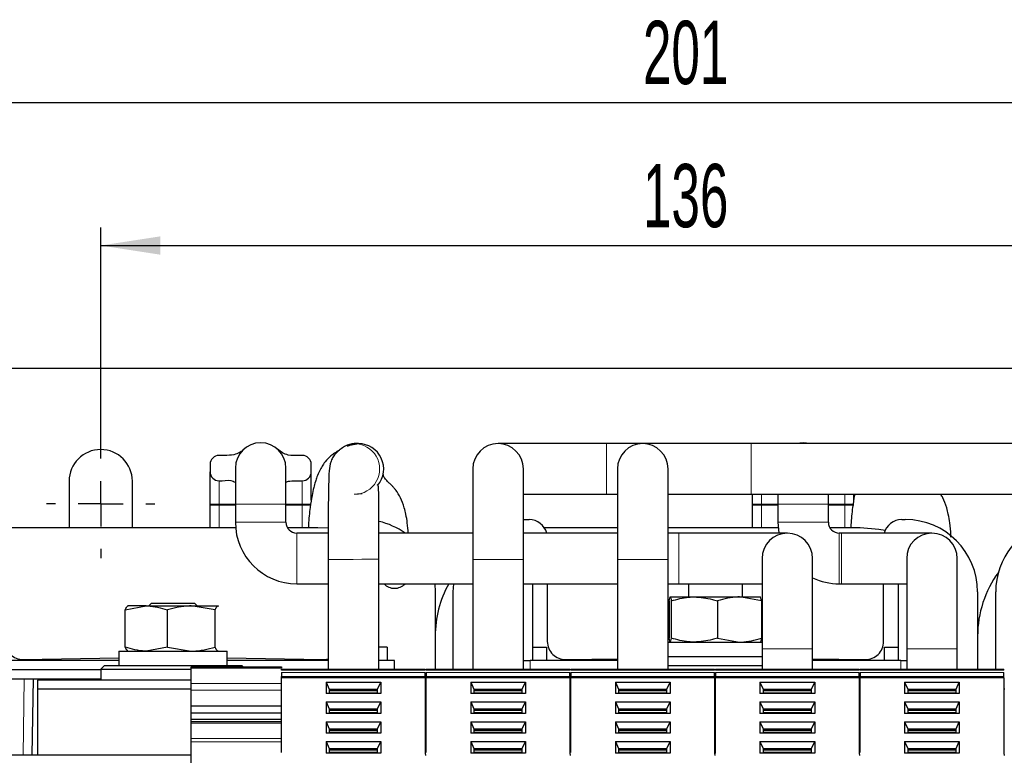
# Model space of a CAD drawing. Header units: millimetres. Extents: x 5 to 418, y 2 to 292.
# Tile 7 of 42: x 59 to 113, y 98 to 139. Entities that reach past the tile are written whole.
import ezdxf

# ---------------------------------------------------------------- set-up
doc = ezdxf.new("R2010")
doc.units = ezdxf.units.MM
doc.layers.add('SLD-0', color=7, linetype='Continuous')
doc.styles.add('SLDTEXTSTYLE0', font='TXT', dxfattribs={"width": 0.605})
doc.dimstyles.new('SLDDIMSTYLE0', dxfattribs={"dimtxt": 3.5, "dimasz": 3.302, "dimexe": 0, "dimexo": 0.0625, "dimgap": 0.875, "dimtad": 1, "dimlfac": 2, "dimrnd": 1e-09, "dimzin": 12, "dimdsep": 46, "dimtxsty": 'SLDTEXTSTYLE0', "dimsah": 1, "dimcen": 0.09, "dimadec": 0, "dimazin": 3, "dimtfac": 1, "dimtofl": 0, "dimtmove": 0, "dimatfit": 3, "dimfxl": 1, "dimfrac": 2, "dimtolj": 1, "dimtzin": 12, "dimarcsym": 0})

# ---------------------------------------------------------------- blocks, each defined once
blk = doc.blocks.new('_D_4')
at = {"layer": 'SLD-0'}
for p, q in [((46.913, 115.139), (46.913, 135.338)), ((147.413, 113.389), (147.413, 135.338)), ((46.913, 134.338), (147.413, 134.338))]:
    blk.add_line(p, q, dxfattribs=at)
for points in [[(46.913, 134.338), (50.215, 133.83), (50.215, 134.846)], [(147.413, 134.338), (144.111, 134.846), (144.111, 133.83)]]:
    blk.add_solid(points, dxfattribs=at)
at = {"layer": 'SLD-0', "insert": (93.152, 138.85), "char_height": 3.5, "attachment_point": 1, "style": 'SLDTEXTSTYLE0'}
blk.add_mtext('201', dxfattribs=at)
blk = doc.blocks.new('_D_5')
at = {"layer": 'SLD-0'}
for p, q in [((63.163, 115.139), (63.163, 127.422)), ((131.163, 115.139), (131.163, 127.422)), ((63.163, 126.422), (131.163, 126.422))]:
    blk.add_line(p, q, dxfattribs=at)
for points in [[(63.163, 126.422), (66.465, 125.914), (66.465, 126.93)], [(131.163, 126.422), (127.861, 126.93), (127.861, 125.914)]]:
    blk.add_solid(points, dxfattribs=at)
at = {"layer": 'SLD-0', "insert": (93.152, 130.934), "char_height": 3.5, "attachment_point": 1, "style": 'SLDTEXTSTYLE0'}
blk.add_mtext('136', dxfattribs=at)
blk = doc.blocks.new('SW_CENTERMARKSYMBOL_1')
at = {"layer": 'SLD-0', "color": 0}
for p, q in [((0, 2.5), (0, 3)), ((0, 0), (0, 1.25)), ((-2.5, 0), (-3, 0)), ((0, 0), (-1.25, 0)), ((0, 0), (0, -1.25)), ((0, 0), (1.25, 0)), ((2.5, 0), (3, 0)), ((0, -2.5), (0, -3))]:
    blk.add_line(p, q, dxfattribs=at)

msp = doc.modelspace()

# ---------------------------------------------------------------- linework, layer by layer
at = {"color": 7, "linetype": 'Continuous', "lineweight": 25}
for p, q in [((42.4125, 119.6387), (151.9125, 119.6387)), ((77.4127, 115.4637), (77.1876, 115.4637)), ((91.1375, 115.4637), (85.1375, 115.4637)), ((93.1375, 115.4637), (91.1375, 115.4637)), ((99.1375, 115.4637), (93.1375, 115.4637)), ((131.4127, 115.4637), (99.1375, 115.4637)), ((69.8449, 114.8137), (69.7089, 114.8137)), ((74.3089, 114.8137), (74.138, 114.8137)), ((69.2089, 114.3137), (69.2089, 113.9137)), ((69.2089, 112.1137), (69.2089, 113.9137)), ((70.6089, 114.1137), (70.6089, 112.1137)), ((73.4089, 112.1137), (73.4089, 114.1137)), ((74.8089, 113.9137), (74.8089, 114.3137)), ((74.8089, 112.3413), (74.8089, 113.9137)), ((83.7375, 114.0637), (83.7375, 109.0637)), ((86.5375, 109.0637), (86.5375, 114.0637)), ((91.7375, 114.0637), (91.7375, 109.0637)), ((94.5375, 109.0637), (94.5375, 114.0637)), ((61.4125, 113.3887), (61.4125, 110.8887)), ((64.9125, 110.8887), (64.9125, 113.3887)), ((69.7089, 113.4137), (69.8798, 113.4137)), ((74.1729, 113.4137), (74.3089, 113.4137)), ((86.5375, 112.6637), (91.1375, 112.6637)), ((91.1375, 112.6637), (91.7375, 112.6637)), ((94.5375, 112.6637), (99.1375, 112.6637)), ((99.1375, 112.6637), (131.4127, 112.6637)), ((99.2089, 112.1137), (99.2089, 112.6637)), ((100.6089, 112.6637), (100.6089, 112.1137)), ((103.4089, 112.1137), (103.4089, 112.6637)), ((104.8089, 112.3413), (104.8089, 112.6637)), ((69.2089, 112.0637), (69.2089, 112.1137)), ((69.2089, 110.8137), (69.2089, 112.0637)), ((70.6089, 112.1137), (70.6089, 111.1137)), ((73.4089, 111.1137), (73.4089, 112.1137)), ((99.2089, 112.0637), (99.2089, 112.1137)), ((99.2089, 110.8137), (99.2089, 112.0637)), ((100.6089, 112.1137), (100.6089, 111.1137)), ((103.4089, 111.1137), (103.4089, 112.1137)), ((86.5375, 111.2618), (86.6625, 111.2637)), ((86.6625, 111.2637), (86.8625, 111.2637)), ((100.6089, 111.1137), (100.6623, 110.5137)), ((107.4625, 111.2637), (107.6625, 111.2637)), ((70.6222, 110.8137), (57.6977, 110.8137)), ((61.4125, 110.8887), (61.4142, 110.8137)), ((64.9109, 110.8137), (64.9125, 110.8887)), ((75.1625, 110.8137), (73.4893, 110.8137)), ((75.7456, 110.7853), (75.1625, 110.8137)), ((91.7375, 110.8137), (87.6977, 110.8137)), ((100.6222, 110.8137), (94.5375, 110.8137)), ((105.1625, 110.8137), (103.4893, 110.8137)), ((75.74, 110.5137), (74.0089, 110.5137)), ((83.7375, 110.5137), (78.5396, 110.5137)), ((91.7375, 110.5137), (86.5375, 110.5137)), ((95.1375, 110.5137), (94.5375, 110.5137)), ((101.1375, 110.5137), (95.1375, 110.5137)), ((104.1375, 110.5137), (104.0089, 110.5137)), ((109.1375, 110.5137), (104.1375, 110.5137)), ((75.7376, 109.0497), (75.7376, 102.9887)), ((78.5375, 102.9887), (78.5375, 109.0777)), ((83.7375, 109.0637), (83.7375, 102.9887)), ((86.5375, 102.9887), (86.5375, 109.0637)), ((91.7375, 109.0637), (91.7375, 102.9887)), ((94.5375, 102.9887), (94.5375, 109.0637)), ((99.7375, 109.1137), (99.7375, 104.1137)), ((102.5375, 104.1137), (102.5375, 109.1137)), ((107.7375, 109.1137), (107.7375, 104.1137)), ((110.5375, 104.1137), (110.5375, 109.1137)), ((74.0089, 107.7137), (75.7376, 107.7137)), ((78.5375, 107.7137), (83.7375, 107.7137)), ((81.6372, 107.7137), (81.6625, 107.2637)), ((82.6625, 107.2637), (82.6879, 107.7137)), ((86.5375, 107.7137), (91.7375, 107.7137)), ((87.0375, 107.7137), (87.0375, 103.4637)), ((87.8625, 107.7137), (87.8625, 104.522)), ((94.5375, 107.7137), (95.1375, 107.7137)), ((95.1375, 107.7137), (99.7375, 107.7137)), ((95.6625, 107.7137), (95.6625, 106.9887)), ((98.6625, 106.9887), (98.6625, 107.7137)), ((104.0089, 107.7137), (104.1375, 107.7137)), ((104.1375, 107.7137), (107.7375, 107.7137)), ((106.4625, 104.522), (106.4625, 107.7137)), ((107.2875, 103.4637), (107.2875, 107.7137)), ((81.6625, 107.2637), (81.6625, 102.9887)), ((82.6625, 102.9887), (82.6625, 107.2637)), ((94.6086, 106.7654), (94.6644, 106.9887)), ((94.6086, 106.7654), (94.6086, 104.712)), ((94.6644, 106.9887), (95.9972, 106.9887)), ((94.7202, 106.7654), (94.7202, 104.712)), ((95.9972, 106.9887), (98.4953, 106.9887)), ((97.2741, 106.7654), (97.2741, 104.712)), ((99.7165, 106.7654), (98.4953, 106.9887)), ((98.4953, 106.9887), (99.6607, 106.9887)), ((99.7165, 106.7654), (99.6607, 106.9887)), ((99.7165, 106.7654), (99.7165, 104.712)), ((111.6625, 107.2637), (111.6625, 102.9887)), ((112.6625, 102.9887), (112.6625, 107.2637)), ((64.5202, 106.2654), (65.6842, 106.4887)), ((64.5202, 104.212), (64.5202, 106.2654)), ((64.6625, 106.4887), (64.6476, 106.4801)), ((65.6842, 106.4887), (64.6631, 106.4887)), ((65.6842, 106.4887), (68.1694, 106.4887)), ((65.9693, 106.6387), (65.8193, 106.4887)), ((65.9693, 106.6387), (68.3558, 106.6387)), ((66.8482, 104.212), (66.8482, 106.2654)), ((69.4905, 106.2654), (68.1694, 106.4887)), ((68.1694, 106.4887), (69.6477, 106.4887)), ((68.5058, 106.4887), (68.3558, 106.6387)), ((69.4905, 104.212), (69.4905, 106.2654)), ((69.6477, 106.4887), (69.6775, 106.4775)), ((69.6775, 106.4801), (69.6625, 106.4887)), ((94.7202, 104.712), (94.6644, 104.4887)), ((97.2741, 104.712), (98.4953, 104.4887)), ((66.8482, 104.212), (65.6842, 103.9887)), ((66.8482, 104.212), (68.1694, 103.9887)), ((79.0125, 104.2137), (78.5375, 104.2137)), ((79.0125, 104.2137), (79.0125, 103.4637)), ((87.0375, 104.2137), (87.8125, 104.2137)), ((87.8125, 104.2137), (87.8125, 103.4637)), ((94.5375, 104.4887), (99.7375, 104.4887)), ((99.7375, 104.1137), (99.7375, 102.9887)), ((102.5375, 102.9887), (102.5375, 104.1137)), ((106.5125, 104.2137), (107.2875, 104.2137)), ((106.5125, 103.4637), (106.5125, 104.2137)), ((107.7375, 104.1137), (107.7375, 102.9887)), ((110.5375, 102.9887), (110.5375, 104.1137)), ((58.8796, 103.5221), (64.1625, 103.6124)), ((64.1625, 103.9887), (64.1625, 103.1887)), ((64.1625, 103.9887), (64.5065, 103.9887)), ((64.5065, 103.9887), (70.1625, 103.9887)), ((64.6476, 103.9973), (64.6625, 103.9887)), ((69.6625, 103.9887), (69.6775, 103.9973)), ((70.1625, 103.1887), (70.1625, 103.9887)), ((70.1625, 103.6124), (75.4455, 103.5221)), ((88.8796, 103.5221), (91.7375, 103.571)), ((94.5375, 103.6887), (99.7375, 103.6887)), ((102.5375, 103.5718), (105.4455, 103.5221)), ((64.1625, 103.4637), (56.9125, 103.4637)), ((63.1625, 102.9637), (56.9125, 102.9637)), ((63.3625, 103.1887), (63.1625, 102.9887)), ((63.1625, 102.9887), (63.1625, 102.3887)), ((63.1625, 102.9887), (68.1625, 102.9887)), ((63.3625, 103.1887), (69.1425, 103.1887)), ((68.1625, 103.1137), (73.1625, 103.1137)), ((68.1625, 103.0405), (68.1625, 103.1137)), ((68.1625, 102.1905), (68.1625, 103.0405)), ((69.1425, 103.1887), (70.9625, 103.1887)), ((75.7376, 103.4637), (70.1625, 103.4637)), ((71.0375, 103.1137), (70.9625, 103.1887)), ((73.1625, 103.1137), (73.1625, 103.0405)), ((73.1625, 102.9887), (81.1125, 102.9887)), ((79.4125, 103.4637), (78.5586, 103.4637)), ((79.4125, 102.9887), (79.4125, 103.4637)), ((81.1625, 102.9887), (89.1125, 102.9887)), ((86.5375, 103.4637), (86.9125, 103.4637)), ((91.7375, 103.4637), (86.9125, 103.4637)), ((89.1625, 102.9637), (89.1125, 102.9637)), ((89.1625, 102.9887), (97.1125, 102.9887)), ((94.5375, 103.1887), (99.7375, 103.1887)), ((97.1625, 102.9887), (105.1125, 102.9887)), ((107.4125, 103.4637), (102.5375, 103.4637)), ((105.1625, 102.9637), (105.1125, 102.9637)), ((105.1625, 102.9887), (113.1125, 102.9887)), ((107.4125, 103.4637), (107.7375, 103.4637)), ((55.4369, 102.4637), (63.1625, 102.4637)), ((59.3665, 98.2387), (59.4375, 102.4637)), ((59.6625, 102.3887), (59.6625, 101.8887)), ((68.1625, 102.3887), (59.6625, 102.3887)), ((73.1625, 102.5216), (73.1625, 102.5924)), ((81.1125, 102.5216), (73.1625, 102.5216)), ((73.1625, 98.383), (73.1625, 102.5216)), ((81.1125, 102.5216), (81.1125, 102.5924)), ((81.1125, 102.5216), (81.1125, 98.2999)), ((81.1625, 102.5216), (81.1625, 102.5924)), ((89.1125, 102.5216), (81.1625, 102.5216)), ((81.1625, 98.383), (81.1625, 102.5216)), ((89.1125, 102.5216), (89.1125, 102.5924)), ((89.1125, 102.5216), (89.1125, 98.2999)), ((89.1125, 102.4637), (89.1625, 102.4637)), ((89.1625, 102.5216), (89.1625, 102.5924)), ((97.1125, 102.5216), (89.1625, 102.5216)), ((89.1625, 98.383), (89.1625, 102.5216)), ((97.1125, 102.5216), (97.1125, 102.5924)), ((97.1125, 102.5216), (97.1125, 98.2999)), ((97.1625, 102.3887), (97.1125, 102.3887)), ((97.1625, 102.5216), (97.1625, 102.5924)), ((105.1125, 102.5216), (97.1625, 102.5216)), ((97.1625, 98.3313), (97.1625, 102.5216)), ((105.1125, 102.5216), (105.1125, 102.5924)), ((105.1125, 102.5216), (105.1125, 98.2999)), ((105.1125, 102.4637), (105.1625, 102.4637)), ((105.1625, 102.5216), (105.1625, 102.5924)), ((113.1125, 102.5216), (105.1625, 102.5216)), ((105.1625, 98.383), (105.1625, 102.5216)), ((113.1125, 102.5216), (113.1125, 102.5924)), ((113.1125, 102.5216), (113.1125, 98.2999)), ((59.6625, 101.8887), (59.6625, 98.2387)), ((68.1625, 101.8887), (59.6625, 101.8887)), ((68.1625, 101.8369), (68.1625, 102.1905)), ((68.1625, 100.9531), (68.1625, 101.8369)), ((75.6252, 102.2741), (75.6252, 101.6379)), ((75.6252, 102.2741), (78.6499, 102.2741)), ((75.6252, 102.2741), (75.8, 101.8852)), ((75.8, 101.8852), (75.8, 101.6379)), ((75.8, 101.8852), (78.475, 101.8852)), ((78.475, 101.8852), (78.6499, 102.2741)), ((78.475, 101.6379), (78.475, 101.8852)), ((78.6499, 102.2741), (78.6499, 101.6379)), ((81.1625, 101.8887), (81.1125, 101.8887)), ((83.6252, 102.2741), (83.6252, 101.6379)), ((83.6252, 102.2741), (86.6499, 102.2741)), ((83.6252, 102.2741), (83.8, 101.8852)), ((83.8, 101.8852), (83.8, 101.6379)), ((83.8, 101.8852), (86.475, 101.8852)), ((86.475, 101.8852), (86.6499, 102.2741)), ((86.475, 101.6379), (86.475, 101.8852)), ((86.6499, 102.2741), (86.6499, 101.6379)), ((89.1625, 101.8887), (89.1125, 101.8887)), ((91.6252, 102.2741), (91.6252, 101.6379)), ((91.6252, 102.2741), (94.6499, 102.2741)), ((91.6252, 102.2741), (91.8, 101.8852)), ((91.8, 101.8852), (91.8, 101.6379)), ((91.8, 101.8852), (94.475, 101.8852)), ((94.475, 101.8852), (94.6499, 102.2741)), ((94.475, 101.6379), (94.475, 101.8852)), ((94.6499, 102.2741), (94.6499, 101.6379)), ((97.1625, 101.8887), (97.1125, 101.8887)), ((99.6252, 102.2741), (99.6252, 101.6379)), ((99.6252, 102.2741), (102.6499, 102.2741)), ((99.6252, 102.2741), (99.8, 101.8852)), ((99.8, 101.8852), (99.8, 101.6379)), ((99.8, 101.8852), (102.475, 101.8852)), ((102.475, 101.8852), (102.6499, 102.2741)), ((102.475, 101.6379), (102.475, 101.8852)), ((102.6499, 102.2741), (102.6499, 101.6379)), ((105.1625, 101.8887), (105.1125, 101.8887)), ((107.6252, 102.2741), (107.6252, 101.6379)), ((107.6252, 102.2741), (110.6499, 102.2741)), ((107.6252, 102.2741), (107.8, 101.8852)), ((107.8, 101.8852), (107.8, 101.6379)), ((107.8, 101.8852), (110.475, 101.8852)), ((110.475, 101.8852), (110.6499, 102.2741)), ((110.475, 101.6379), (110.475, 101.8852)), ((110.6499, 102.2741), (110.6499, 101.6379)), ((113.1625, 101.8887), (113.1125, 101.8887)), ((78.6499, 101.6379), (75.6252, 101.6379)), ((75.8, 101.8145), (78.475, 101.8145)), ((86.6499, 101.6379), (83.6252, 101.6379)), ((83.8, 101.8145), (86.475, 101.8145)), ((94.6499, 101.6379), (91.6252, 101.6379)), ((91.8, 101.8145), (94.475, 101.8145)), ((102.6499, 101.6379), (99.6252, 101.6379)), ((99.8, 101.8145), (102.475, 101.8145)), ((110.6499, 101.6379), (107.6252, 101.6379)), ((107.8, 101.8145), (110.475, 101.8145)), ((73.1625, 100.9531), (68.1625, 100.9531)), ((68.1625, 100.5641), (68.1625, 100.9531)), ((75.6252, 101.178), (78.6499, 101.178)), ((75.6252, 101.178), (75.6252, 100.5418)), ((75.6252, 101.178), (75.8, 100.7892)), ((75.8, 100.7892), (75.8, 100.5418)), ((75.8, 100.7892), (78.475, 100.7892)), ((78.475, 100.7892), (78.6499, 101.178)), ((78.475, 100.5418), (78.475, 100.7892)), ((78.6499, 101.178), (78.6499, 100.5418)), ((83.6252, 101.178), (86.6499, 101.178)), ((83.6252, 101.178), (83.6252, 100.5418)), ((83.6252, 101.178), (83.8, 100.7892)), ((83.8, 100.7892), (83.8, 100.5418)), ((83.8, 100.7892), (86.475, 100.7892)), ((86.475, 100.7892), (86.6499, 101.178)), ((86.475, 100.5418), (86.475, 100.7892)), ((86.6499, 101.178), (86.6499, 100.5418)), ((91.6252, 101.178), (94.6499, 101.178)), ((91.6252, 101.178), (91.6252, 100.5418)), ((91.6252, 101.178), (91.8, 100.7892)), ((91.8, 100.7892), (91.8, 100.5418)), ((91.8, 100.7892), (94.475, 100.7892)), ((94.475, 100.7892), (94.6499, 101.178)), ((94.475, 100.5418), (94.475, 100.7892)), ((94.6499, 101.178), (94.6499, 100.5418)), ((99.6252, 101.178), (102.6499, 101.178)), ((99.6252, 101.178), (99.6252, 100.5418)), ((99.6252, 101.178), (99.8, 100.7892)), ((99.8, 100.7892), (99.8, 100.5418)), ((99.8, 100.7892), (102.475, 100.7892)), ((102.475, 100.7892), (102.6499, 101.178)), ((102.475, 100.5418), (102.475, 100.7892)), ((102.6499, 101.178), (102.6499, 100.5418)), ((107.6252, 101.178), (110.6499, 101.178)), ((107.6252, 101.178), (107.6252, 100.5418)), ((107.6252, 101.178), (107.8, 100.7892)), ((107.8, 100.7892), (107.8, 100.5418)), ((107.8, 100.7892), (110.475, 100.7892)), ((110.475, 100.7892), (110.6499, 101.178)), ((110.475, 100.5418), (110.475, 100.7892)), ((110.6499, 101.178), (110.6499, 100.5418)), ((73.1625, 100.5641), (68.1625, 100.5641)), ((68.1625, 100.2106), (68.1625, 100.5641)), ((73.1625, 100.2106), (68.1625, 100.2106)), ((68.1625, 100.0717), (68.1625, 100.2106)), ((78.6499, 100.5418), (75.6252, 100.5418)), ((75.8, 100.7185), (78.475, 100.7185)), ((86.6499, 100.5418), (83.6252, 100.5418)), ((83.8, 100.7185), (86.475, 100.7185)), ((94.6499, 100.5418), (91.6252, 100.5418)), ((91.8, 100.7185), (94.475, 100.7185)), ((102.6499, 100.5418), (99.6252, 100.5418)), ((99.8, 100.7185), (102.475, 100.7185)), ((110.6499, 100.5418), (107.6252, 100.5418)), ((107.8, 100.7185), (110.475, 100.7185)), ((73.1625, 100.0717), (68.1625, 100.0717)), ((68.1625, 99.9985), (68.1625, 100.0717)), ((68.1625, 99.1485), (68.1625, 99.9985)), ((75.6252, 100.082), (78.6499, 100.082)), ((75.6252, 100.082), (75.6252, 99.4458)), ((75.6252, 100.082), (75.8, 99.6932)), ((75.8, 99.6932), (75.8, 99.4458)), ((75.8, 99.6932), (78.475, 99.6932)), ((78.475, 99.6932), (78.6499, 100.082)), ((78.475, 99.4458), (78.475, 99.6932)), ((78.6499, 100.082), (78.6499, 99.4458)), ((83.6252, 100.082), (86.6499, 100.082)), ((83.6252, 100.082), (83.6252, 99.4458)), ((83.6252, 100.082), (83.8, 99.6932)), ((83.8, 99.6932), (83.8, 99.4458)), ((83.8, 99.6932), (86.475, 99.6932)), ((86.475, 99.6932), (86.6499, 100.082)), ((86.475, 99.4458), (86.475, 99.6932)), ((86.6499, 100.082), (86.6499, 99.4458)), ((91.6252, 100.082), (94.6499, 100.082)), ((91.6252, 100.082), (91.6252, 99.4458)), ((91.6252, 100.082), (91.8, 99.6932)), ((91.8, 99.6932), (91.8, 99.4458)), ((91.8, 99.6932), (94.475, 99.6932)), ((94.475, 99.6932), (94.6499, 100.082)), ((94.475, 99.4458), (94.475, 99.6932)), ((94.6499, 100.082), (94.6499, 99.4458)), ((99.6252, 100.082), (102.6499, 100.082)), ((99.6252, 100.082), (99.6252, 99.4458)), ((99.6252, 100.082), (99.8, 99.6932)), ((99.8, 99.6932), (99.8, 99.4458)), ((99.8, 99.6932), (102.475, 99.6932)), ((102.475, 99.6932), (102.6499, 100.082)), ((102.475, 99.4458), (102.475, 99.6932)), ((102.6499, 100.082), (102.6499, 99.4458)), ((107.6252, 100.082), (110.6499, 100.082)), ((107.6252, 100.082), (107.6252, 99.4458)), ((107.6252, 100.082), (107.8, 99.6932)), ((107.8, 99.6932), (107.8, 99.4458)), ((107.8, 99.6932), (110.475, 99.6932)), ((110.475, 99.6932), (110.6499, 100.082)), ((110.475, 99.4458), (110.475, 99.6932)), ((110.6499, 100.082), (110.6499, 99.4458)), ((68.1625, 98.9717), (68.1625, 99.1485)), ((78.6499, 99.4458), (75.6252, 99.4458)), ((75.8, 99.6225), (78.475, 99.6225)), ((86.6499, 99.4458), (83.6252, 99.4458)), ((83.8, 99.6225), (86.475, 99.6225)), ((94.6499, 99.4458), (91.6252, 99.4458)), ((91.8, 99.6225), (94.475, 99.6225)), ((102.6499, 99.4458), (99.6252, 99.4458)), ((99.8, 99.6225), (102.475, 99.6225)), ((110.6499, 99.4458), (107.6252, 99.4458)), ((107.8, 99.6225), (110.475, 99.6225)), ((68.1625, 78.0057), (68.1625, 98.9717)), ((75.6252, 98.986), (78.6499, 98.986)), ((75.6252, 98.986), (75.6252, 98.3498)), ((75.6252, 98.986), (75.8, 98.5972)), ((75.8, 98.5972), (75.8, 98.3498)), ((75.8, 98.5972), (78.475, 98.5972)), ((78.475, 98.5972), (78.6499, 98.986)), ((78.475, 98.3498), (78.475, 98.5972)), ((78.6499, 98.986), (78.6499, 98.3498)), ((83.6252, 98.986), (86.6499, 98.986)), ((83.6252, 98.986), (83.6252, 98.3498)), ((83.6252, 98.986), (83.8, 98.5972)), ((83.8, 98.5972), (83.8, 98.3498)), ((83.8, 98.5972), (86.475, 98.5972)), ((86.475, 98.5972), (86.6499, 98.986)), ((86.475, 98.3498), (86.475, 98.5972)), ((86.6499, 98.986), (86.6499, 98.3498)), ((91.6252, 98.986), (94.6499, 98.986)), ((91.6252, 98.986), (91.6252, 98.3498)), ((91.6252, 98.986), (91.8, 98.5972)), ((91.8, 98.5972), (91.8, 98.3498)), ((91.8, 98.5972), (94.475, 98.5972)), ((94.475, 98.5972), (94.6499, 98.986)), ((94.475, 98.3498), (94.475, 98.5972)), ((94.6499, 98.986), (94.6499, 98.3498)), ((99.6252, 98.986), (102.6499, 98.986)), ((99.6252, 98.986), (99.6252, 98.3498)), ((99.6252, 98.986), (99.8, 98.5972)), ((99.8, 98.5972), (99.8, 98.3498)), ((99.8, 98.5972), (102.475, 98.5972)), ((102.475, 98.5972), (102.6499, 98.986)), ((102.475, 98.3498), (102.475, 98.5972)), ((102.6499, 98.986), (102.6499, 98.3498)), ((107.6252, 98.986), (110.6499, 98.986)), ((107.6252, 98.986), (107.6252, 98.3498)), ((107.6252, 98.986), (107.8, 98.5972)), ((107.8, 98.5972), (107.8, 98.3498)), ((107.8, 98.5972), (110.475, 98.5972)), ((110.475, 98.5972), (110.6499, 98.986)), ((110.475, 98.3498), (110.475, 98.5972)), ((110.6499, 98.986), (110.6499, 98.3498)), ((68.1625, 98.2387), (57.1625, 98.2387)), ((78.6499, 98.3498), (75.6252, 98.3498)), ((75.8, 98.5265), (78.475, 98.5265)), ((81.1625, 98.2387), (81.1125, 98.2387)), ((86.6499, 98.3498), (83.6252, 98.3498)), ((83.8, 98.5265), (86.475, 98.5265)), ((89.1625, 98.2387), (89.1125, 98.2387)), ((94.6499, 98.3498), (91.6252, 98.3498)), ((91.8, 98.5265), (94.475, 98.5265)), ((97.1625, 98.2387), (97.1125, 98.2387)), ((102.6499, 98.3498), (99.6252, 98.3498)), ((99.8, 98.5265), (102.475, 98.5265)), ((105.1625, 98.2387), (105.1125, 98.2387)), ((110.6499, 98.3498), (107.6252, 98.3498)), ((107.8, 98.5265), (110.475, 98.5265)), ((113.1625, 98.2387), (113.1125, 98.2387))]:
    msp.add_line(p, q, dxfattribs=at)
at = {"color": 7, "linetype": 'Continuous', "lineweight": 18}
for p, q in [((91.1375, 112.6637), (91.1375, 115.4637)), ((99.1375, 112.6637), (99.1375, 115.4637)), ((69.7089, 112.1137), (69.7089, 113.4137)), ((74.3089, 112.1137), (74.3089, 113.4137)), ((99.7089, 112.1137), (99.7089, 112.6637)), ((104.3089, 112.1137), (104.3089, 112.6637)), ((69.2089, 112.1137), (69.7089, 112.1137)), ((69.2089, 112.0637), (69.7089, 112.0637)), ((69.7089, 112.1137), (70.6089, 112.1137)), ((69.7089, 112.0637), (69.7089, 112.1137)), ((69.7089, 112.0637), (70.6089, 112.0637)), ((69.7089, 110.8137), (69.7089, 112.0637)), ((73.4089, 112.1137), (70.6089, 112.1137)), ((73.4089, 112.1137), (74.3089, 112.1137)), ((73.4089, 112.0637), (74.3089, 112.0637)), ((74.3089, 112.1137), (74.8089, 112.1137)), ((74.3089, 112.0637), (74.3089, 112.1137)), ((74.3089, 110.8137), (74.3089, 112.0637)), ((74.3089, 112.0637), (74.8089, 112.0637)), ((99.2089, 112.1137), (99.7089, 112.1137)), ((99.2089, 112.0637), (99.7089, 112.0637)), ((99.7089, 112.1137), (100.6089, 112.1137)), ((99.7089, 112.0637), (99.7089, 112.1137)), ((99.7089, 112.0637), (100.6089, 112.0637)), ((99.7089, 110.8137), (99.7089, 112.0637)), ((103.4089, 112.1137), (100.6089, 112.1137)), ((103.4089, 112.1137), (104.3089, 112.1137)), ((103.4089, 112.0637), (104.3089, 112.0637)), ((104.3089, 112.1137), (104.8089, 112.1137)), ((104.3089, 112.0637), (104.3089, 112.1137)), ((104.3089, 110.8137), (104.3089, 112.0637)), ((104.3089, 112.0637), (104.8089, 112.0637)), ((73.4089, 111.1137), (70.6089, 111.1137)), ((103.4089, 111.1137), (100.6089, 111.1137)), ((74.0089, 110.5137), (74.0089, 107.7137)), ((95.1375, 110.5137), (95.1375, 107.7137)), ((104.0089, 110.5137), (104.0089, 107.7137)), ((104.1375, 110.5137), (104.1375, 107.7137)), ((86.5375, 109.0637), (83.7375, 109.0637)), ((94.5375, 109.0637), (91.7375, 109.0637)), ((102.5375, 104.1137), (99.7375, 104.1137)), ((110.5375, 104.1137), (107.7375, 104.1137)), ((73.1625, 103.0405), (68.1625, 103.0405)), ((69.1425, 103.1887), (69.1815, 103.1137)), ((73.1625, 102.9448), (81.1125, 102.9448)), ((81.1625, 102.9448), (89.1125, 102.9448)), ((86.9125, 102.9887), (86.9125, 103.4637)), ((89.1625, 102.9448), (97.1125, 102.9448)), ((97.1625, 102.9448), (105.1125, 102.9448)), ((105.1625, 102.9448), (113.1125, 102.9448)), ((107.4125, 102.9887), (107.4125, 103.4637)), ((58.9375, 102.4637), (58.8665, 98.2387)), ((81.1125, 102.8045), (73.1625, 102.8045)), ((81.1125, 102.5924), (73.1625, 102.5924)), ((89.1125, 102.8045), (81.1625, 102.8045)), ((89.1125, 102.5924), (81.1625, 102.5924)), ((97.1125, 102.8045), (89.1625, 102.8045)), ((97.1125, 102.5924), (89.1625, 102.5924)), ((105.1125, 102.8045), (97.1625, 102.8045)), ((105.1125, 102.5924), (97.1625, 102.5924)), ((113.1125, 102.8045), (105.1625, 102.8045)), ((113.1125, 102.5924), (105.1625, 102.5924)), ((68.1625, 102.1905), (73.1625, 102.1905)), ((73.1625, 101.8369), (68.1625, 101.8369)), ((75.8, 101.6908), (78.475, 101.6908)), ((83.8, 101.6908), (86.475, 101.6908)), ((91.8, 101.6908), (94.475, 101.6908)), ((99.8, 101.6908), (102.475, 101.6908)), ((107.8, 101.6908), (110.475, 101.6908)), ((75.8, 100.5948), (78.475, 100.5948)), ((83.8, 100.5948), (86.475, 100.5948)), ((91.8, 100.5948), (94.475, 100.5948)), ((99.8, 100.5948), (102.475, 100.5948)), ((107.8, 100.5948), (110.475, 100.5948)), ((73.1625, 99.9985), (68.1625, 99.9985)), ((68.1625, 99.1485), (73.1625, 99.1485)), ((75.8, 99.4988), (78.475, 99.4988)), ((83.8, 99.4988), (86.475, 99.4988)), ((91.8, 99.4988), (94.475, 99.4988)), ((99.8, 99.4988), (102.475, 99.4988)), ((107.8, 99.4988), (110.475, 99.4988)), ((73.1625, 98.9717), (68.1625, 98.9717)), ((75.8, 98.4027), (78.475, 98.4027)), ((83.8, 98.4027), (86.475, 98.4027)), ((91.8, 98.4027), (94.475, 98.4027)), ((99.8, 98.4027), (102.475, 98.4027)), ((107.8, 98.4027), (110.475, 98.4027))]:
    msp.add_line(p, q, dxfattribs=at)
at = {"color": 7, "linetype": 'Continuous', "lineweight": 25, "flags": 128}
for points in [[(76.8032, 115.3241), (76.9338, 115.3793), (77.4127, 115.4637)], [(102.3797, 115.4637), (102.0089, 115.5137), (101.6381, 115.4637)], [(77.6268, 112.6802), (77.4127, 112.6637), (77.3682, 112.6644)], [(106.5415, 110.6531), (106.2044, 110.7226), (105.1625, 110.8137)], [(75.4455, 103.5221), (75.6429, 103.5384), (75.7409, 103.5615)]]:
    msp.add_lwpolyline(points, dxfattribs=at)
at = {"color": 7, "linetype": 'Continuous', "lineweight": 18, "flags": 128}
msp.add_lwpolyline([(78.5374, 109.0777), (78.5137, 109.0775), (78.3429, 109.0758), (78.0266, 109.0727), (77.6032, 109.0685), (77.1235, 109.0637), (76.6456, 109.0589), (76.227, 109.0547), (75.9182, 109.0516), (75.7565, 109.0499), (75.7376, 109.0497)], dxfattribs=at)
at = {"color": 7, "linetype": 'Continuous', "lineweight": 25}
for centre, radius, start, end in [((72.0089, 114.1137), 1.4, 0, 180), ((77.4127, 114.0637), 1.4, 319.84941, 90.02813), ((77.4127, 114.0637), 1.4, 319.8709, 90), ((85.1375, 114.0637), 1.4, 0, 180), ((93.1375, 114.0637), 1.4, 0, 180), ((63.1625, 113.3887), 1.75, 0, 180), ((69.7089, 114.3137), 0.5, 90, 180), ((74.3089, 114.3137), 0.5, 0, 90), ((69.7089, 113.9137), 0.5, 180, 270), ((74.3089, 113.9137), 0.5, 270, 0), ((74.0089, 111.1137), 3.4, 180, 270), ((74.0089, 111.1137), 0.6, 180, 270), ((77.6625, 107.2637), 4, 54.34091, 77.07549), ((86.8625, 110.2637), 1, 14.47751, 90), ((104.0089, 111.1137), 0.6, 180, 270), ((107.4625, 110.2637), 1, 90, 165.52249), ((107.6625, 107.2637), 4, 0, 90), ((116.6625, 107.2637), 4, 103.37068, 180), ((101.1375, 109.1137), 1.4, 0, 180), ((109.1375, 109.1137), 1.4, 0, 180), ((104.0089, 111.1137), 3.4, 244.35792, 270), ((117.6625, 104.8137), 6, 143.95405, 180), ((79.4125, 108.2637), 0.8, 223.43254, 316.56746), ((87.6625, 104.8137), 6, 151.09667, 180), ((58.8625, 104.522), 1, 180, 270.97932), ((88.8625, 104.522), 1, 180, 270.97932), ((105.4625, 104.522), 1, 269.02068, 0)]:
    msp.add_arc(centre, radius, start, end, dxfattribs=at)
at = {"color": 7, "linetype": 'Continuous', "lineweight": 18}
msp.add_arc((77.1876, 114.0637), 1.4, 270, 90.07913, dxfattribs=at)
at = {"color": 7, "linetype": 'Continuous', "lineweight": 25}
for points, knots in [([(77.1876, 115.4637), (77.1036, 115.4563), (76.9501, 115.4428), (76.6804, 115.3277), (76.4545, 115.182), (76.2927, 115.0474), (76.1885, 114.9483), (76.0958, 114.8468), (76.0183, 114.7347), (75.9552, 114.6176), (75.8348, 114.3229), (75.7856, 113.8736), (75.7638, 113.1951), (75.7472, 112.0607), (75.739, 110.6314), (75.7381, 109.5754), (75.7376, 109.0497)], [0, 0, 0, 0, 0.0608628, 0.1113252, 0.1517367, 0.1688012, 0.1842578, 0.1988052, 0.2135628, 0.2294285, 0.2470765, 0.343592, 0.4898176, 0.6557692, 0.8286471, 1, 1, 1, 1]), ([(71.0729, 115.1548), (71.0472, 115.1248), (70.9983, 115.0676), (70.7934, 114.9338), (70.4762, 114.8162), (70.0483, 114.8145), (69.8449, 114.8137)], [0, 0, 0, 0, 0.2897324, 0.551482, 0.7868213, 1, 1, 1, 1]), ([(74.138, 114.8137), (73.9253, 114.8043), (73.441, 114.7827), (73.1246, 115.0198), (72.9472, 115.1527)], [0, 0, 0, 0, 0.439087, 1, 1, 1, 1]), ([(76.3685, 115.1084), (76.2758, 115.055), (76.1247, 114.9679), (75.8435, 114.7518), (75.5557, 114.4607), (75.2931, 114.0453), (75.125, 113.6517), (75.026, 113.3537), (74.9373, 113.0206), (74.8344, 112.546), (74.7311, 111.8597), (74.6619, 111.2528), (74.6518, 110.8662), (74.6504, 110.8137)], [0, 0, 0, 0, 0.1089291, 0.1776535, 0.304031, 0.4434736, 0.51666, 0.5730031, 0.6394718, 0.7171082, 0.8255372, 0.97631, 1, 1, 1, 1]), ([(80.1743, 110.5137), (80.1585, 110.7015), (80.1287, 111.0546), (80.0539, 111.5345), (79.9285, 112.0174), (79.7458, 112.4891), (79.5344, 112.8311), (79.3856, 113.0209), (79.2595, 113.1611), (79.0788, 113.3186), (78.9249, 113.4882), (78.7926, 113.6619), (78.792, 113.7638), (78.7916, 113.822)], [0, 0, 0, 0, 0.08035537, 0.15107634, 0.2068829, 0.31284892, 0.42271871, 0.47054772, 0.51681254, 0.57706549, 0.67364929, 0.81375098, 1, 1, 1, 1]), ([(69.8798, 113.4137), (70.1011, 113.4364), (70.3819, 113.4651), (70.5691, 113.3497), (70.6089, 113.3252)], [0, 0, 0, 0, 0.7876971, 1, 1, 1, 1]), ([(73.4089, 113.3389), (73.4677, 113.3604), (73.6191, 113.4159), (73.9627, 113.4145), (74.1729, 113.4137)], [0, 0, 0, 0, 0.3881349, 1, 1, 1, 1]), ([(78.5375, 109.0777), (78.5379, 109.6258), (78.5387, 110.671), (78.5459, 111.9511), (78.5374, 112.7476), (78.5306, 113.1408), (78.4767, 113.1709), (78.4595, 113.1805)], [0, 0, 0, 0, 0.2858192, 0.5451418, 0.7599186, 0.9235208, 1, 1, 1, 1]), ([(104.8641, 112.6637), (104.8594, 112.6421), (104.811, 112.4194), (104.7331, 111.8546), (104.6619, 111.253), (104.6517, 110.8662), (104.6504, 110.8137)], [0, 0, 0, 0, 0.0394857, 0.4076391, 0.9195642, 1, 1, 1, 1]), ([(110.1875, 110.2854), (110.186, 110.3336), (110.1783, 110.5953), (110.1296, 111.0272), (110.0545, 111.5351), (109.9281, 112.0149), (109.7847, 112.4053), (109.6615, 112.5991), (109.6205, 112.6637)], [0, 0, 0, 0, 0.0522738, 0.2838399, 0.4612909, 0.6013192, 0.8672062, 1, 1, 1, 1]), ([(94.6644, 106.9887), (94.6657, 106.9885), (94.6846, 106.9853), (94.703, 106.8714), (94.7202, 106.7654)], [0, 0, 0, 0, 0.0702006, 1, 1, 1, 1]), ([(94.7202, 106.7654), (95.0384, 106.8555), (95.4594, 106.9748), (95.8916, 106.986), (95.9972, 106.9887)], [0, 0, 0, 0, 0.7556342, 1, 1, 1, 1]), ([(95.9972, 106.9887), (96.3314, 106.9617), (96.7638, 106.9267), (97.1798, 106.7952), (97.2741, 106.7654)], [0, 0, 0, 0, 0.7730974, 1, 1, 1, 1]), ([(98.4953, 106.9887), (98.4664, 106.9885), (98.054, 106.9853), (97.6499, 106.8714), (97.2741, 106.7654)], [0, 0, 0, 0, 0.0702006, 1, 1, 1, 1]), ([(64.5202, 106.2654), (64.5319, 106.2952), (64.5831, 106.4267), (64.6363, 106.4617), (64.6774, 106.4887)], [0, 0, 0, 0, 0.2269026, 1, 1, 1, 1]), ([(65.6842, 106.4887), (65.7118, 106.4885), (66.1049, 106.4853), (66.4901, 106.3714), (66.8482, 106.2654)], [0, 0, 0, 0, 0.0702006, 1, 1, 1, 1]), ([(68.1694, 106.4887), (68.138, 106.4885), (67.6919, 106.4853), (67.2547, 106.3714), (66.8482, 106.2654)], [0, 0, 0, 0, 0.0702006, 1, 1, 1, 1]), ([(69.4905, 106.2654), (69.5021, 106.2952), (69.5533, 106.4267), (69.6065, 106.4617), (69.6477, 106.4887)], [0, 0, 0, 0, 0.2269026, 1, 1, 1, 1]), ([(94.6644, 104.4887), (94.6631, 104.4889), (94.6443, 104.4921), (94.6258, 104.6061), (94.6086, 104.712)], [0, 0, 0, 0, 0.0702006, 1, 1, 1, 1]), ([(95.9972, 104.4887), (95.8916, 104.4915), (95.4594, 104.5027), (95.0384, 104.6219), (94.7202, 104.712)], [0, 0, 0, 0, 0.2443658, 1, 1, 1, 1]), ([(97.2741, 104.712), (97.1798, 104.6822), (96.7638, 104.5507), (96.3314, 104.5158), (95.9972, 104.4887)], [0, 0, 0, 0, 0.2269026, 1, 1, 1, 1]), ([(98.4953, 104.4887), (98.5243, 104.4889), (98.9366, 104.4921), (99.3407, 104.6061), (99.7165, 104.712)], [0, 0, 0, 0, 0.0702006, 1, 1, 1, 1]), ([(99.6607, 104.4887), (99.662, 104.4889), (99.6808, 104.4921), (99.6993, 104.6061), (99.7165, 104.712)], [0, 0, 0, 0, 0.07020058, 1, 1, 1, 1]), ([(65.6842, 103.9887), (65.6566, 103.9889), (65.2636, 103.9921), (64.8784, 104.1061), (64.5202, 104.212)], [0, 0, 0, 0, 0.07020058, 1, 1, 1, 1]), ([(64.6479, 104.0222), (64.6167, 104.0437), (64.5735, 104.0735), (64.5318, 104.1818), (64.5202, 104.212)], [0, 0, 0, 0, 0.72107232, 1, 1, 1, 1]), ([(68.1694, 103.9887), (68.2007, 103.9889), (68.6468, 103.9921), (69.084, 104.1061), (69.4905, 104.212)], [0, 0, 0, 0, 0.0702006, 1, 1, 1, 1]), ([(69.6477, 103.9887), (69.6065, 104.0158), (69.5533, 104.0507), (69.5021, 104.1822), (69.4905, 104.212)], [0, 0, 0, 0, 0.7730974, 1, 1, 1, 1])]:
    msp.add_open_spline(points, degree=3, knots=knots, dxfattribs=at)
for points in [[(73.1625, 102.9448), (73.1625, 102.9513), (73.1625, 102.9644), (73.1625, 102.9781), (73.1625, 102.987), (73.1625, 102.9882), (73.1625, 102.9887)], [(81.1125, 102.9448), (81.1125, 102.9513), (81.1125, 102.9644), (81.1125, 102.9781), (81.1125, 102.987), (81.1125, 102.9882), (81.1125, 102.9887)], [(81.1625, 102.9448), (81.1625, 102.9513), (81.1625, 102.9644), (81.1625, 102.9781), (81.1625, 102.987), (81.1625, 102.9882), (81.1625, 102.9887)], [(89.1125, 102.9448), (89.1125, 102.9513), (89.1125, 102.9644), (89.1125, 102.9781), (89.1125, 102.987), (89.1125, 102.9882), (89.1125, 102.9887)], [(89.1625, 102.9448), (89.1625, 102.9513), (89.1625, 102.9644), (89.1625, 102.9781), (89.1625, 102.987), (89.1625, 102.9882), (89.1625, 102.9887)], [(97.1125, 102.9448), (97.1125, 102.9513), (97.1125, 102.9644), (97.1125, 102.9781), (97.1125, 102.987), (97.1125, 102.9882), (97.1125, 102.9887)], [(97.1625, 102.9448), (97.1625, 102.9513), (97.1625, 102.9644), (97.1625, 102.9781), (97.1625, 102.987), (97.1625, 102.9882), (97.1625, 102.9887)], [(105.1125, 102.9448), (105.1125, 102.9513), (105.1125, 102.9644), (105.1125, 102.9781), (105.1125, 102.987), (105.1125, 102.9882), (105.1125, 102.9887)], [(105.1625, 102.9448), (105.1625, 102.9513), (105.1625, 102.9644), (105.1625, 102.9781), (105.1625, 102.987), (105.1625, 102.9882), (105.1625, 102.9887)], [(113.1125, 102.9448), (113.1125, 102.9513), (113.1125, 102.9644), (113.1125, 102.9781), (113.1125, 102.987), (113.1125, 102.9882), (113.1125, 102.9887)], [(73.1625, 102.8045), (73.1625, 102.789), (73.1625, 102.758), (73.1625, 102.6984), (73.1625, 102.6388), (73.1625, 102.6078), (73.1625, 102.5924)], [(81.1125, 102.5924), (81.1125, 102.6078), (81.1125, 102.6388), (81.1125, 102.6984), (81.1125, 102.758), (81.1125, 102.789), (81.1125, 102.8045)], [(81.1625, 102.8045), (81.1625, 102.789), (81.1625, 102.758), (81.1625, 102.6984), (81.1625, 102.6388), (81.1625, 102.6078), (81.1625, 102.5924)], [(89.1125, 102.5924), (89.1125, 102.6078), (89.1125, 102.6388), (89.1125, 102.6984), (89.1125, 102.758), (89.1125, 102.789), (89.1125, 102.8045)], [(89.1625, 102.8045), (89.1625, 102.789), (89.1625, 102.758), (89.1625, 102.6984), (89.1625, 102.6388), (89.1625, 102.6078), (89.1625, 102.5924)], [(97.1125, 102.5924), (97.1125, 102.6078), (97.1125, 102.6388), (97.1125, 102.6984), (97.1125, 102.758), (97.1125, 102.789), (97.1125, 102.8045)], [(97.1625, 102.8045), (97.1625, 102.789), (97.1625, 102.758), (97.1625, 102.6984), (97.1625, 102.6388), (97.1625, 102.6078), (97.1625, 102.5924)], [(105.1125, 102.5924), (105.1125, 102.6078), (105.1125, 102.6388), (105.1125, 102.6984), (105.1125, 102.758), (105.1125, 102.789), (105.1125, 102.8045)], [(105.1625, 102.8045), (105.1625, 102.789), (105.1625, 102.758), (105.1625, 102.6984), (105.1625, 102.6388), (105.1625, 102.6078), (105.1625, 102.5924)], [(113.1125, 102.5924), (113.1125, 102.6078), (113.1125, 102.6388), (113.1125, 102.6984), (113.1125, 102.758), (113.1125, 102.789), (113.1125, 102.8045)]]:
    msp.add_open_spline(points, degree=3, dxfattribs=at)

# ---------------------------------------------------------------- block references
at = {"layer": 'SLD-0'}
msp.add_blockref('SW_CENTERMARKSYMBOL_1', (63.1625, 112.1387), dxfattribs=at)

# ---------------------------------------------------------------- dimensions: what is measured, and where the dimension line sits
for base, p1, p2, picture, middle in [((147.4125, 134.3378), (46.9125, 115.1387), (147.4125, 113.3887), '_D_4', (97.1625, 134.3378)), ((131.1625, 126.4224), (63.1625, 115.1387), (131.1625, 115.1387), '_D_5', (97.1625, 126.4224))]:
    dim = msp.add_linear_dim(base=base, p1=p1, p2=p2, dimstyle='SLDDIMSTYLE0', dxfattribs=at)
    dim.commit()
    dim.dimension.update_dxf_attribs({"geometry": picture, "text_midpoint": middle, "dimtype": 160})

doc.saveas('drawing.dxf')
